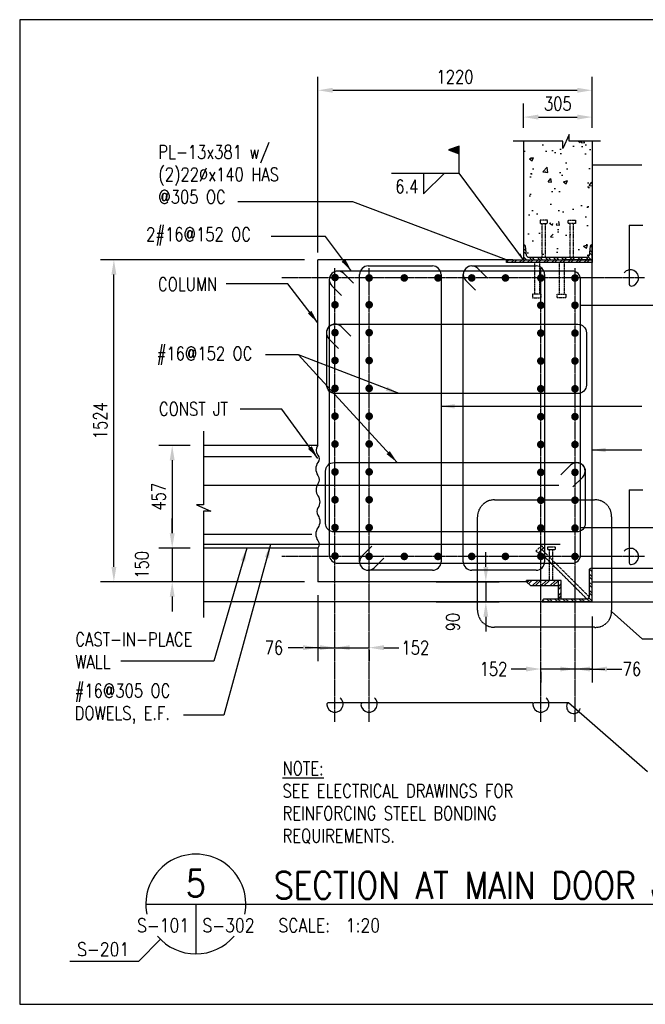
# Model space of a CAD drawing. Header units: millimetres. Extents: x 0 to 20541, y 0 to 10344.
# Tile 4 of 10: x 5367 to 8150, y 5146 to 9530. Entities that reach past the tile are written whole.
import ezdxf
from ezdxf import colors
from ezdxf.entities.mleader import LeaderData, LeaderLine
from ezdxf.enums import TextEntityAlignment as Align
from ezdxf.math import Vec2, Vec3

# ---------------------------------------------------------------- set-up
doc = ezdxf.new("R2010")
doc.units = ezdxf.units.MM
doc.linetypes.add('CENTER2', pattern=[1.125, 0.75, -0.125, 0.125, -0.125])
doc.linetypes.add('HIDDEN', pattern=[0.375, 0.25, -0.125])
for name, color, linetype in [('S-ANNO-CNTR', 1, 'CENTER2'), ('S-ANNO-DIMS', 2, 'Continuous'), ('S-ANNO-SYMB5', 5, 'Continuous'), ('S-ANNO-SYMB_4', 4, 'Continuous'), ('S-ANNO-TEXT', 2, 'Continuous'), ('S-ANNO-TEXT14', 14, 'Continuous'), ('S-SDEL-DIMS', 3, 'Continuous'), ('S-SDEL-LW10', 8, 'Continuous'), ('S-SDEL-SFAB', 5, 'Continuous'), ('S-SECT-CONC', 4, 'Continuous'), ('S-SECT-HIDE', 2, 'HIDDEN'), ('S-SECT-MBND', 1, 'Continuous'), ('S-SECT-PATT', 1, 'Continuous'), ('S-SECT-RBAR', 5, 'Continuous'), ('S-SECT-RBAR-TIES', 3, 'Continuous'), ('S-SECT-STLS', 3, 'Continuous')]:
    doc.layers.add(name, color=color, linetype=linetype)
doc.styles.add('BASE12', font='romans.shx', dxfattribs={"width": 0.8, "height": 1.5})
doc.styles.add('BASE16', font='romans.shx', dxfattribs={"width": 0.8})
doc.styles.add('ROMANS', font='ROMANS.shx', dxfattribs={"width": 0.8})
doc.styles.add('Text', font='romans.shx', dxfattribs={"width": 0.8, "height": 3})
doc.dimstyles.new('NFL_1', dxfattribs={"dimscale": 0, "dimtxt": 3, "dimasz": 3.3, "dimexe": 3, "dimexo": 3, "dimgap": 1.5, "dimtad": 1, "dimdec": 0, "dimzin": 3, "dimdsep": 46, "dimtxsty": 'Text', "dimblk2": 'ARCHTICK', "dimcen": 3, "dimdle": 3, "dimclrd": 1, "dimclre": 1, "dimclrt": 2, "dimadec": 0, "dimazin": 0, "dimtfac": 0.75, "dimtdec": 0, "dimtmove": 2, "dimatfit": 3, "dimfxl": 0.125, "dimtfillclr": 1, "dimfrac": 2, "dimtolj": 1, "dimtzin": 0, "dimarcsym": 1})
doc.dimstyles.get("Standard").update_dxf_attribs({"dimtxt": 0.125, "dimasz": 0.125, "dimexe": 0.18, "dimexo": 0.0625, "dimgap": 0.125, "dimtad": 0, "dimtih": 1, "dimtoh": 1, "dimdec": 4, "dimzin": 0, "dimdsep": 46, "dimtxsty": 'Text', "dimcen": 0.125, "dimclrt": 2, "dimadec": 0, "dimazin": 0, "dimtfac": 1, "dimtdec": 4, "dimtofl": 0, "dimtmove": 0, "dimatfit": 3, "dimfxl": 0.18, "dimtolj": 1, "dimtzin": 0, "dimarcsym": 0})

# ---------------------------------------------------------------- blocks, each defined once
blk = doc.blocks.new('Weld_Field')
blk.add_hatch(color=256).paths.add_polyline_path([(0, 0.315), (-0.124, 0.27), (0, 0.225)])
blk.add_line((0, 0), (0, 0.225))
blk.add_lwpolyline([(0, 0.315), (-0.124, 0.27), (0, 0.225)], close=True)
blk = doc.blocks.new('*D60')
at = {"layer": 'Defpoints', "color": 0, "transparency": 16777216}
for p in [(6184.8, 7634.8), (6045.6, 7177.8), (6184.8, 7177.8)]:
    blk.add_point(p, dxfattribs=at)
at = {"layer": 'S-SDEL-DIMS', "color": 1, "lineweight": -2, "transparency": 16777216}
for p, q in [((6124.8, 7634.8), (5985.6, 7634.8)), ((6045.6, 7568.8), (6045.6, 7243.8)), ((6124.8, 7177.8), (5985.6, 7177.8))]:
    blk.add_line(p, q, dxfattribs=at)
at = {"layer": 'S-SDEL-DIMS', "color": 1, "transparency": 16777216}
for points in [[(6034.6, 7568.8), (6056.6, 7568.8), (6045.6, 7634.8)], [(6034.6, 7243.8), (6056.6, 7243.8), (6045.6, 7177.8)]]:
    blk.add_solid(points, dxfattribs=at)
at = {"layer": 'S-SDEL-DIMS', "color": 2, "transparency": 16777216, "insert": (5985.6, 7406.3), "char_height": 60, "attachment_point": 5, "rotation": 90, "style": 'Text'}
blk.add_mtext('\\A1;457', dxfattribs=at)
blk = doc.blocks.new('_ArchTick')
at = {"color": 0, "linetype": 'ByBlock', "const_width": 0.15}
blk.add_lwpolyline([(-0.5, -0.5), (0.5, 0.5)], dxfattribs=at)
blk = doc.blocks.new('*D61')
at = {"layer": 'Defpoints', "color": 0, "transparency": 16777216}
for p in [(6184.8, 7177.8), (6045.6, 7027.8), (6693.7, 7027.8)]:
    blk.add_point(p, dxfattribs=at)
at = {"layer": 'S-SDEL-DIMS', "color": 1, "lineweight": -2, "transparency": 16777216}
for p, q in [((6045.6, 7243.8), (6045.6, 7309.8)), ((6124.8, 7177.8), (5985.6, 7177.8)), ((6045.6, 7177.8), (6045.6, 7027.8)), ((6633.7, 7027.8), (5985.6, 7027.8)), ((6045.6, 6961.8), (6045.6, 6895.8))]:
    blk.add_line(p, q, dxfattribs=at)
at = {"layer": 'S-SDEL-DIMS', "color": 1, "transparency": 16777216}
for points in [[(6034.6, 7243.8), (6056.6, 7243.8), (6045.6, 7177.8)], [(6034.6, 6961.8), (6056.6, 6961.8), (6045.6, 7027.8)]]:
    blk.add_solid(points, dxfattribs=at)
at = {"layer": 'S-SDEL-DIMS', "color": 2, "transparency": 16777216, "insert": (5910.6, 7102.8), "char_height": 60, "attachment_point": 5, "rotation": 90, "style": 'Text'}
blk.add_mtext('\\A1;150', dxfattribs=at)
blk = doc.blocks.new('*D62')
at = {"layer": 'Defpoints', "color": 0, "transparency": 16777216}
for p in [(7160, 7027.8), (7160, 6937.8), (7441, 6937.8)]:
    blk.add_point(p, dxfattribs=at)
at = {"layer": 'S-SDEL-DIMS', "color": 1, "lineweight": -2, "transparency": 16777216}
for p, q in [((7441, 7093.8), (7441, 7159.8)), ((7220, 7027.8), (7501, 7027.8)), ((7441, 7027.8), (7441, 6937.8)), ((7220, 6937.8), (7501, 6937.8)), ((7441, 6871.8), (7441, 6805.8))]:
    blk.add_line(p, q, dxfattribs=at)
at = {"layer": 'S-SDEL-DIMS', "color": 1, "transparency": 16777216}
for points in [[(7430, 7093.8), (7452, 7093.8), (7441, 7027.8)], [(7430, 6871.8), (7452, 6871.8), (7441, 6937.8)]]:
    blk.add_solid(points, dxfattribs=at)
at = {"layer": 'S-SDEL-DIMS', "color": 2, "transparency": 16777216, "insert": (7294.2, 6847.8), "char_height": 60, "attachment_point": 5, "rotation": 90, "style": 'Text'}
blk.add_mtext('\\A1;90', dxfattribs=at)
blk = doc.blocks.new('*D63')
at = {"layer": 'Defpoints', "color": 0, "transparency": 16777216}
for p in [(5786.1, 8461.8), (6693.7, 8461.8), (6184.8, 7027.8)]:
    blk.add_point(p, dxfattribs=at)
at = {"layer": 'S-SDEL-DIMS', "color": 1, "lineweight": -2, "transparency": 16777216}
for p, q in [((6633.7, 8461.8), (5726.1, 8461.8)), ((5786.1, 7093.8), (5786.1, 8395.8)), ((6124.8, 7027.8), (5726.1, 7027.8))]:
    blk.add_line(p, q, dxfattribs=at)
at = {"layer": 'S-SDEL-DIMS', "color": 1, "transparency": 16777216}
for points in [[(5775.1, 8395.8), (5797.1, 8395.8), (5786.1, 8461.8)], [(5775.1, 7093.8), (5797.1, 7093.8), (5786.1, 7027.8)]]:
    blk.add_solid(points, dxfattribs=at)
at = {"layer": 'S-SDEL-DIMS', "color": 2, "transparency": 16777216, "insert": (5726.1, 7744.8), "char_height": 60, "attachment_point": 5, "rotation": 90, "style": 'Text'}
blk.add_mtext('\\A1;1524', dxfattribs=at)
blk = doc.blocks.new('*D66')
at = {"layer": 'Defpoints', "color": 0, "transparency": 16777216}
for p in [(7913.7, 9216.2), (7913.7, 8989), (6693.7, 8461.8)]:
    blk.add_point(p, dxfattribs=at)
at = {"layer": 'S-SDEL-DIMS', "color": 1, "lineweight": -2, "transparency": 16777216}
for p, q in [((6693.7, 8521.8), (6693.7, 9276.2)), ((7913.7, 9049), (7913.7, 9276.2)), ((6759.7, 9216.2), (7847.7, 9216.2))]:
    blk.add_line(p, q, dxfattribs=at)
at = {"layer": 'S-SDEL-DIMS', "color": 1, "transparency": 16777216}
for points in [[(6759.7, 9227.2), (6759.7, 9205.2), (6693.7, 9216.2)], [(7847.7, 9227.2), (7847.7, 9205.2), (7913.7, 9216.2)]]:
    blk.add_solid(points, dxfattribs=at)
at = {"layer": 'S-SDEL-DIMS', "color": 2, "transparency": 16777216, "insert": (7303.7, 9276.2), "char_height": 60, "attachment_point": 5, "style": 'Text'}
blk.add_mtext('\\A1;1220', dxfattribs=at)
blk = doc.blocks.new('*D67')
at = {"layer": 'Defpoints', "color": 0, "transparency": 16777216}
for p in [(7913.7, 9096.8), (7608.7, 8989), (7913.7, 8989)]:
    blk.add_point(p, dxfattribs=at)
at = {"layer": 'S-SDEL-DIMS', "color": 1, "lineweight": -2, "transparency": 16777216}
for p, q in [((7608.7, 9049), (7608.7, 9156.8)), ((7913.7, 9049), (7913.7, 9156.8)), ((7674.7, 9096.8), (7847.7, 9096.8))]:
    blk.add_line(p, q, dxfattribs=at)
at = {"layer": 'S-SDEL-DIMS', "color": 1, "transparency": 16777216}
for points in [[(7674.7, 9107.8), (7674.7, 9085.8), (7608.7, 9096.8)], [(7847.7, 9107.8), (7847.7, 9085.8), (7913.7, 9096.8)]]:
    blk.add_solid(points, dxfattribs=at)
at = {"layer": 'S-SDEL-DIMS', "color": 2, "transparency": 16777216, "insert": (7761.2, 9156.8), "char_height": 60, "attachment_point": 5, "style": 'Text'}
blk.add_mtext('\\A1;305', dxfattribs=at)
blk = doc.blocks.new('*D68')
at = {"layer": 'Defpoints', "color": 0, "transparency": 16777216}
for p in [(6693.7, 7027.8), (6769.7, 6734.1), (6769.7, 6734.1)]:
    blk.add_point(p, dxfattribs=at)
at = {"layer": 'S-SDEL-DIMS', "color": 1, "lineweight": -2, "transparency": 16777216}
for p, q in [((6693.7, 6967.8), (6693.7, 6674.1)), ((6627.7, 6734.1), (6561.7, 6734.1)), ((6693.7, 6734.1), (6769.7, 6734.1)), ((6835.7, 6734.1), (6901.7, 6734.1))]:
    blk.add_line(p, q, dxfattribs=at)
at = {"layer": 'S-SDEL-DIMS', "color": 1, "transparency": 16777216}
for points in [[(6627.7, 6745.1), (6627.7, 6723.1), (6693.7, 6734.1)], [(6835.7, 6745.1), (6835.7, 6723.1), (6769.7, 6734.1)]]:
    blk.add_solid(points, dxfattribs=at)
at = {"layer": 'S-SDEL-DIMS', "color": 2, "transparency": 16777216, "insert": (6498.2, 6734.1), "char_height": 60, "attachment_point": 5, "style": 'Text'}
blk.add_mtext('\\A1;76', dxfattribs=at)
blk = doc.blocks.new('*D69')
at = {"layer": 'Defpoints', "color": 0, "transparency": 16777216}
for p in [(6921.7, 6783.4), (6769.7, 6734.1), (6921.7, 6734.1)]:
    blk.add_point(p, dxfattribs=at)
at = {"layer": 'S-SDEL-DIMS', "color": 1, "lineweight": -2, "transparency": 16777216}
for p, q in [((6703.7, 6734.1), (6637.7, 6734.1)), ((6769.7, 6734.1), (6921.7, 6734.1)), ((6921.7, 6723.4), (6921.7, 6674.1)), ((6987.7, 6734.1), (7053.7, 6734.1))]:
    blk.add_line(p, q, dxfattribs=at)
at = {"layer": 'S-SDEL-DIMS', "color": 1, "transparency": 16777216}
for points in [[(6703.7, 6745.1), (6703.7, 6723.1), (6769.7, 6734.1)], [(6987.7, 6745.1), (6987.7, 6723.1), (6921.7, 6734.1)]]:
    blk.add_solid(points, dxfattribs=at)
at = {"layer": 'S-SDEL-DIMS', "color": 2, "transparency": 16777216, "insert": (7127.5, 6734.1), "char_height": 60, "attachment_point": 5, "style": 'Text'}
blk.add_mtext('\\A1;152', dxfattribs=at)
blk = doc.blocks.new('*D70')
at = {"layer": 'Defpoints', "color": 0, "transparency": 16777216}
for p in [(7913.7, 6932.7), (7837.7, 6639), (7837.7, 6639)]:
    blk.add_point(p, dxfattribs=at)
at = {"layer": 'S-SDEL-DIMS', "color": 1, "lineweight": -2, "transparency": 16777216}
for p, q in [((7913.7, 6872.7), (7913.7, 6579)), ((7771.7, 6639), (7705.7, 6639)), ((7913.7, 6639), (7837.7, 6639)), ((7979.7, 6639), (8045.7, 6639))]:
    blk.add_line(p, q, dxfattribs=at)
at = {"layer": 'S-SDEL-DIMS', "color": 1, "transparency": 16777216}
for points in [[(7771.7, 6650), (7771.7, 6628), (7837.7, 6639)], [(7979.7, 6650), (7979.7, 6628), (7913.7, 6639)]]:
    blk.add_solid(points, dxfattribs=at)
at = {"layer": 'S-SDEL-DIMS', "color": 2, "transparency": 16777216, "insert": (8090.5, 6639), "char_height": 60, "attachment_point": 5, "style": 'Text'}
blk.add_mtext('\\A1;76', dxfattribs=at)
blk = doc.blocks.new('*D71')
at = {"layer": 'Defpoints', "color": 0, "transparency": 16777216}
for p in [(7685.7, 6685.8), (7685.7, 6639), (7837.7, 6639)]:
    blk.add_point(p, dxfattribs=at)
at = {"layer": 'S-SDEL-DIMS', "color": 1, "lineweight": -2, "transparency": 16777216}
for p, q in [((7619.7, 6639), (7553.7, 6639)), ((7837.7, 6639), (7685.7, 6639)), ((7685.7, 6625.8), (7685.7, 6579)), ((7903.7, 6639), (7969.7, 6639))]:
    blk.add_line(p, q, dxfattribs=at)
at = {"layer": 'S-SDEL-DIMS', "color": 1, "transparency": 16777216}
for points in [[(7619.7, 6650), (7619.7, 6628), (7685.7, 6639)], [(7903.7, 6650), (7903.7, 6628), (7837.7, 6639)]]:
    blk.add_solid(points, dxfattribs=at)
at = {"layer": 'S-SDEL-DIMS', "color": 2, "transparency": 16777216, "insert": (7474.9, 6639), "char_height": 60, "attachment_point": 5, "style": 'Text'}
blk.add_mtext('\\A1;152', dxfattribs=at)
blk = doc.blocks.new('*D72')
at = {"layer": 'Defpoints', "color": 0, "transparency": 16777216}
for p in [(7860.8, 8259.1), (9043.4, 8259.1), (7860.7, 7269.7)]:
    blk.add_point(p, dxfattribs=at)
at = {"layer": 'S-SDEL-DIMS', "color": 0, "lineweight": -2, "transparency": 16777216}
for p, q in [((7862, 8259.1), (9047, 8259.1)), ((9043.4, 8256.6), (9043.4, 7812.6)), ((9043.4, 7272.2), (9043.4, 7716.1)), ((7862, 7269.7), (9047, 7269.7))]:
    blk.add_line(p, q, dxfattribs=at)
at = {"layer": 'S-SDEL-DIMS', "color": 0, "transparency": 16777216}
for points in [[(9043, 8256.6), (9043.8, 8256.6), (9043.4, 8259.1)], [(9043, 7272.2), (9043.8, 7272.2), (9043.4, 7269.7)]]:
    blk.add_solid(points, dxfattribs=at)
at = {"layer": 'S-SDEL-DIMS', "color": 2, "transparency": 16777216, "insert": (9043.4, 7764.4), "char_height": 60, "attachment_point": 5, "style": 'Text'}
blk.add_mtext('\\A1;20#32 EA FACE', dxfattribs=at)

msp = doc.modelspace()

# ---------------------------------------------------------------- hatches: boundary and pattern name
at = {"layer": 'S-SECT-PATT'}
h = msp.add_hatch(dxfattribs=at)
h.set_pattern_fill('AR-CONC', color=256, scale=25.4, style=0)
h.set_pattern_definition([(50, (-20908.76, 7553.25), (182.1841, -15.93904), [19.05, -209.55]), (355, (-20908.76, 7553.25), (-35.2428, 191.0568), [15.24, -167.64]), (100.4514, (-20893.58, 7551.93), (146.9414, 175.1176), [16.19, -178.0901]), (46.1842, (-20908.76, 7604.05), (271.0792, -42.0418), [28.575, -314.325]), (96.6356, (-20886.17, 7600.55), (237.4043, 247.426), [24.285, -267.135]), (351.1842, (-20908.76, 7604.05), (237.404, 247.426), [22.86, -251.46]), (21, (-20883.36, 7591.35), (151.6144, -102.2652), [19.05, -209.55]), (326, (-20883.36, 7591.35), (61.8021, 184.1881), [15.24, -167.64]), (71.4514, (-20870.73, 7582.83), (213.4165, 81.9227), [16.19, -178.0901]), (37.5, (-20908.765, 7553.253), (3.0886, 84.55504), [0, -165.608, 0, -170.18, 0, -168.275]), (7.5, (-20908.765, 7553.25), (66.81966, 100.18057), [0, -97.028, 0, -161.798, 0, -64.135]), (327.5, (-20965.41, 7553.253), (135.5909, -5.72894), [0, -63.5, 0, -198.12, 0, -262.89]), (317.5, (-20990.81, 7553.25), (148.1293, 25.42667), [0, -82.55, 0, -131.572, 0, -186.69])])
edge = h.paths.add_edge_path()
edge.add_line((7913.65826, 8989.04286), (7812.41444, 8989.04286))
edge.add_line((7812.41444, 8989.04286), (7812.41444, 9019.44296))
edge.add_line((7812.41444, 9019.44296), (7784.2001, 8956.82514))
edge.add_line((7784.2001, 8956.82514), (7784.2001, 8989.04286))
edge.add_line((7784.2001, 8989.04286), (7608.65826, 8989.04286))
edge.add_line((7608.65826, 8989.04286), (7608.65827, 8528.79383))
edge.add_arc((7608.65827, 8520.66534), 8.12849, 7.5, 90.00001036, ccw=False)
edge.add_line((7616.71723, 8521.72632), (7622.34435, 8480.99143))
edge.add_arc((7634.05822, 8482.68571), 11.83577, 188.23014135, 270)
edge.add_line((7634.05822, 8470.84994), (7740.11439, 8470.85017))
edge.add_line((7740.11439, 8470.85017), (7740.11439, 8622.85019))
edge.add_line((7740.11439, 8622.85019), (7730.58941, 8622.85019))
edge.add_line((7730.58941, 8622.85019), (7730.58941, 8637.13767))
edge.add_line((7730.58941, 8637.13767), (7763.92684, 8637.13767))
edge.add_line((7763.92684, 8637.13767), (7763.92684, 8622.85019))
edge.add_line((7763.92684, 8622.85019), (7754.40186, 8622.85019))
edge.add_line((7754.40186, 8622.85019), (7754.40186, 8470.85021))
edge.add_line((7754.40186, 8470.85021), (7816.11424, 8470.85034))
edge.add_line((7816.11424, 8470.85034), (7816.11424, 8622.85019))
edge.add_line((7816.11424, 8622.85019), (7806.58926, 8622.85019))
edge.add_line((7806.58926, 8622.85019), (7806.58926, 8637.13767))
edge.add_line((7806.58926, 8637.13767), (7839.92669, 8637.13767))
edge.add_line((7839.92669, 8637.13767), (7839.92669, 8622.85019))
edge.add_line((7839.92669, 8622.85019), (7830.40171, 8622.85019))
edge.add_line((7830.40171, 8622.85019), (7830.40171, 8470.85037))
edge.add_line((7830.40171, 8470.85037), (7888.25833, 8470.8505))
edge.add_arc((7888.25833, 8482.68627), 11.83577, 270, 351.76985865)
edge.add_line((7899.9722, 8480.99198), (7905.59932, 8521.72687))
edge.add_arc((7913.65827, 8520.66589), 8.12849, 90.00001036, 172.5, ccw=False)
edge.add_line((7913.65827, 8528.79438), (7913.65826, 8989.04286))
h = msp.add_hatch(dxfattribs=at)
h.set_pattern_fill('STEEL', color=256, scale=203.199594, style=0)
h.set_pattern_definition([(315, (2082.905, 14323.878), (-17.96048, -17.96048), []), (315, (2082.905, 14311.178), (-17.96048, -17.96048), [])])
edge = h.paths.add_edge_path()
edge.add_line((7913.65827, 8461.75451), (7913.65827, 8528.79438))
edge.add_arc((7913.65827, 8520.66589), 8.12849, 90, 172.5)
edge.add_line((7905.59932, 8521.72687), (7899.99284, 8481.14139))
edge.add_arc((7888.25833, 8482.68627), 11.83577, 270, 352.5, ccw=False)
edge.add_line((7888.25833, 8470.8505), (7634.05822, 8470.84994))
edge.add_arc((7634.05822, 8482.68571), 11.83577, 187.5, 270, ccw=False)
edge.add_line((7622.32371, 8481.14084), (7616.71723, 8521.72632))
edge.add_arc((7608.65827, 8520.66534), 8.12849, 7.5, 90)
edge.add_line((7608.65827, 8528.79383), (7608.65827, 8461.75396))
edge.add_line((7608.65827, 8461.75396), (7913.65827, 8461.75396))
h = msp.add_hatch(dxfattribs=at)
h.set_pattern_fill('STEEL', color=256, scale=203.199594, style=0)
h.set_pattern_definition([(45, (-20860.29, 10267.587), (-17.960476, 17.960476), []), (45, (-20860.29, 10280.287), (-17.960476, 17.960476), [])])
h.paths.add_polyline_path([(7532.65827, 8461.75451), (7532.65827, 8448.75454), (7913.65827, 8448.75454), (7913.65827, 8461.75451), (7837.85829, 8461.75451), (7837.85829, 8461.75451), (7732.73354, 8461.75452), (7732.73354, 8461.75451), (7608.85827, 8461.75451), (7608.85827, 8461.75451)])
h = msp.add_hatch(dxfattribs=at)
h.set_pattern_fill('STEEL', color=256, scale=203, angle=90, style=0)
h.set_pattern_definition([(135, (7798.61, -12465.216), (-17.942835, -17.942835), []), (135, (7785.923, -12465.216), (-17.942835, -17.942835), [])])
edge = h.paths.add_edge_path()
edge.add_line((7890.65827, 6950.75451), (7701.65827, 6950.75451))
edge.add_arc((7701.65827, 6940.75451), 10, 90, 180)
edge.add_line((7691.65827, 6940.75451), (7691.65827, 6937.75451))
edge.add_line((7691.65827, 6937.75451), (7913.65827, 6937.75451))
edge.add_line((7913.65827, 6937.75451), (7913.65827, 7087.75451))
edge.add_line((7913.65827, 7087.75451), (7910.65827, 7087.75451))
edge.add_arc((7910.65827, 7077.75451), 10, 90, 180)
edge.add_line((7900.65827, 7077.75451), (7900.65827, 6960.75451))
edge.add_arc((7890.65827, 6960.75451), 10, -90, 0, ccw=False)
h = msp.add_hatch(dxfattribs=at)
h.set_pattern_fill('ANSI32', color=256, scale=75)
h.set_pattern_definition([(45, (-13226.27, 2403.787), (-19.88738, 19.88738), []), (45, (-13213.01, 2403.787), (-19.88738, 19.88738), [])])
h.paths.add_polyline_path([(7685.65827, 7033.75451), (7621.65827, 7033.75451), (7621.65827, 7027.75451), (7640.65827, 7008.75451), (7685.65827, 7008.75451)])
h.paths.add_polyline_path([(7763.65827, 7033.75451), (7685.65827, 7033.75451), (7685.65827, 7008.75451), (7750.65827, 7008.75451)])
h.paths.add_polyline_path([(7776.65827, 7033.75451), (7763.65827, 7033.75451), (7763.65827, 7008.75451), (7763.65827, 6950.75451), (7776.65827, 6950.75451)])

# ---------------------------------------------------------------- linework, layer by layer
at = {"layer": 'Defpoints', "ltscale": 10}
msp.add_lwpolyline([(5367.1756, 5145.97854), (9659.33466, 5145.97854), (9659.33466, 9530.48966), (5367.1756, 9530.48966)], close=True, dxfattribs=at)
at = {"layer": 'S-ANNO-CNTR', "ltscale": 10}
for p, q in [((6769.65827, 6404.44217), (6769.65827, 8424.42032)), ((6921.65827, 6404.44217), (6921.65827, 8424.42032)), ((7685.65827, 6404.44217), (7685.65827, 8424.42032)), ((7837.65827, 6404.44217), (7837.65827, 8424.42032)), ((8146.93671, 8380.45892), (6533.26368, 8380.45892)), ((8146.89134, 7140.18749), (6533.2183, 7140.18749))]:
    msp.add_line(p, q, dxfattribs=at)
at = {"layer": 'S-ANNO-DIMS'}
for p, q in [((7021.783, 8847.62094), (7321.80082, 8847.62094)), ((6693.65827, 8583.41771), (6693.65827, 8699.82467)), ((8078.86062, 8615.77541), (8139.97818, 8615.77541)), ((6693.65827, 8493.35451), (6693.65827, 8545.68107)), ((8078.81524, 7437.21823), (8139.9328, 7437.21823)), ((8000.55964, 6895.29841), (8137.80211, 6771.95573)), ((8258.46181, 6771.95573), (8137.80211, 6771.95573))]:
    msp.add_line(p, q, dxfattribs=at)
for points in [[(7163.53811, 8847.62094), (7163.53811, 8754.48599), (7256.67275, 8847.62094)], [(5589.8336, 5338.38842), (5896.64898, 5338.38842), (5993.581, 5435.32043)]]:
    msp.add_lwpolyline(points, dxfattribs=at)
for points in [[(8078.86062, 8615.77541), (8078.86062, 8352.21911, 0.4380101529), (8087.43685, 8344.30735, 1.4988054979), (8056.8278, 8403.88312)], [(8078.81524, 7437.21823), (8078.81524, 7111.94768, 0.4380101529), (8087.39147, 7104.03593, 1.4988054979), (8056.78242, 7163.6117)], [(6893.41847, 6488.67684), (6741.41847, 6488.67684, 0.4380101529), (6733.50671, 6480.1006, 1.4988054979), (6793.08248, 6510.70965)], [(7649.83307, 6488.67684), (6893.41847, 6488.67684, 0.4380101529), (6885.50671, 6480.1006, 1.4988054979), (6945.08248, 6510.70965)], [(7809.41847, 6488.67684), (7657.41847, 6488.67684, 0.4380101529), (7649.50671, 6480.1006, 1.4988054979), (7709.08248, 6510.70965)], [(8159.92301, 6181.49362), (7809.41847, 6488.67684, 0.4380101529), (7801.50671, 6480.1006, 0.9841689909), (7861.08248, 6462.61768)]]:
    msp.add_lwpolyline(points, format="xyb", dxfattribs=at)
msp.add_solid([(7594.77248, 8488.81348), (7608.65813, 8461.75449), (7586.74717, 8482.84738)], dxfattribs=at)
at = {"layer": 'S-ANNO-SYMB5'}
for p, q in [((5928.50036, 5592.43899), (6498.71177, 5592.43899)), ((6150.69956, 5592.43899), (6150.69956, 5370.23979)), ((6498.71177, 5592.43899), (8845.0844, 5592.43899))]:
    msp.add_line(p, q, dxfattribs=at)
for start, end in [(348.16522721, 191.83477279), (220.09557712, 319.90442288)]:
    msp.add_arc((6150.69956, 5592.43899), 222.1992, start, end, dxfattribs=at)
at = {"layer": 'S-ANNO-SYMB_4', "color": 1, "linetype": 'HIDDEN', "ltscale": 10}
msp.add_lwpolyline([(7479.99923, 7392.6482), (7924.34742, 7392.6482, -0.4320000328), (8000.34726, 7316.64835), (8000.34726, 6900.77563, -0.4603824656), (7924.34742, 6824.77579), (7479.99923, 6824.77579, -0.4142135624), (7403.99938, 6900.77563), (7403.99938, 7316.64835, -0.4142135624)], format="xyb", close=True, dxfattribs=at)
at = {"layer": 'S-SDEL-LW10'}
for p, q in [((7913.65827, 7087.75451), (8385.11219, 7087.75451)), ((7691.65827, 6937.75451), (6184.82916, 6937.75451)), ((7913.65827, 6937.75451), (8385.11219, 6937.75451))]:
    msp.add_line(p, q, dxfattribs=at)
at = {"layer": 'S-SDEL-SFAB'}
msp.add_line((7892.67796, 6948.63206), (7902.78073, 6958.73483), dxfattribs=at)
at = {"layer": 'S-SECT-CONC'}
for p, q in [((7608.65826, 8989.04286), (7608.65827, 8528.78453)), ((7913.65826, 8989.04286), (7913.65827, 8461.75451)), ((7560.38299, 8461.75451), (6693.65827, 8461.75451)), ((6693.65827, 7634.75451), (6693.65827, 8461.75451)), ((7913.65827, 8461.75451), (7789.383, 8461.75451)), ((7913.65827, 6937.75451), (7913.65827, 8461.75451)), ((6693.65827, 7634.75451), (6184.82916, 7634.75451)), ((6693.65827, 7177.75451), (6184.82916, 7177.75451)), ((6693.65827, 7177.75451), (6693.65827, 7027.75451)), ((7621.65827, 7027.75451), (6693.65827, 7027.75451)), ((7913.65827, 6937.75451), (7691.65827, 6937.75451))]:
    msp.add_line(p, q, dxfattribs=at)
for points in [[(7951.65826, 8989.04286), (7812.41444, 8989.04286), (7812.41444, 9019.44296), (7784.2001, 8956.82514), (7784.2001, 8989.04286), (7562.61659, 8989.04286)], [(6184.82916, 7698.07251), (6184.82916, 7370.74713), (6154.42907, 7370.74713), (6217.04688, 7342.53279), (6184.82916, 7342.53279), (6184.82916, 6868.21932)]]:
    msp.add_lwpolyline(points, dxfattribs=at)
at = {"layer": 'S-SECT-HIDE', "ltscale": 5}
for p, q in [((7691.91484, 8470.8505), (7691.91484, 8622.85019)), ((7706.20231, 8470.8505), (7706.20231, 8622.85019)), ((7816.11424, 8470.8505), (7816.11424, 8622.85019)), ((7830.40171, 8470.8505), (7830.40171, 8622.85019)), ((7657.26154, 8448.75454), (7657.26154, 8308.75454)), ((7679.26149, 8448.75454), (7679.26149, 8308.75454)), ((7767.05506, 8448.75454), (7767.05506, 8308.75454)), ((7789.05501, 8448.75454), (7789.05501, 8308.75454)), ((7890.20553, 6951.10449), (7680.54781, 7160.76221)), ((7900.3083, 6961.20726), (7690.65058, 7170.86498)), ((7724.3708, 7033.75451), (7724.3708, 7169.46704)), ((7738.65827, 7033.75451), (7738.65827, 7169.46704))]:
    msp.add_line(p, q, dxfattribs=at)
at = {"layer": 'S-SECT-HIDE', "ltscale": 10}
msp.add_line((7913.65827, 7027.75451), (8385.11219, 7027.75451), dxfattribs=at)
at = {"layer": 'S-SECT-HIDE', "ltscale": 5, "flags": 128}
for points in [[(7682.38986, 8637.13767), (7682.38986, 8622.85019), (7715.72729, 8622.85019), (7715.72729, 8637.13767)], [(7839.92669, 8637.13767), (7839.92669, 8622.85019), (7806.58926, 8622.85019), (7806.58926, 8637.13767)]]:
    msp.add_lwpolyline(points, close=True, dxfattribs=at)
at = {"layer": 'S-SECT-HIDE', "ltscale": 5}
for points in [[(7687.43054, 8308.75454), (7649.09249, 8308.75454), (7649.09249, 8292.32395), (7687.43054, 8292.32395)], [(7758.88601, 8308.75454), (7797.22406, 8308.75454), (7797.22406, 8292.32395), (7758.88601, 8292.32395)]]:
    msp.add_lwpolyline(points, close=True, dxfattribs=at)
at = {"layer": 'S-SECT-HIDE', "ltscale": 3}
for points in [[(7698.28006, 7178.49446), (7674.70694, 7154.92134), (7664.60417, 7165.02411), (7688.17729, 7188.59723)], [(7749.44799, 7169.46704), (7716.11056, 7169.46704), (7716.11056, 7183.75451), (7749.44799, 7183.75451)]]:
    msp.add_lwpolyline(points, close=True, dxfattribs=at)
at = {"layer": 'S-SECT-MBND'}
msp.add_lwpolyline([(6693.65827, 7634.75451, 0.3855006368), (6693.65827, 7591.97554, -0.3107146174), (6693.65827, 7558.75451, 0.3107146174), (6693.65827, 7500.94944, -0.3107146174), (6693.65827, 7462.96853, 0.3107146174), (6693.65827, 7409.79516, -0.3107146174), (6693.65827, 7356.6218, 0.3107146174), (6693.65827, 7323.70496, -0.3107146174), (6693.65827, 7267.99946, 0.3107146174), (6693.65827, 7210.97554, -0.3107146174), (6693.65827, 7177.75451)], format="xyb", dxfattribs=at)
at = {"layer": 'S-SECT-RBAR'}
for p, q in [((6666.04926, 7583.9309), (6184.82916, 7583.75451)), ((7765.20984, 7456.6401), (6184.82916, 7456.6401)), ((6667.37739, 7237.98092), (6184.82916, 7237.98092)), ((7771.74061, 7193.49437), (6184.82916, 7193.49437))]:
    msp.add_line(p, q, dxfattribs=at)
at = {"layer": 'S-SECT-RBAR', "const_width": 16.93288}
for points in [[(6778.35921, 8382.25634, 1), (6761.42634, 8382.25634, 1)], [(6930.12471, 8380.45892, 1), (6913.19184, 8380.45892, 1)], [(7086.63266, 8380.45892, 1), (7069.69978, 8380.45892, 1)], [(7236.63266, 8380.45892, 1), (7219.69978, 8380.45892, 1)], [(7386.63266, 8380.45892, 1), (7369.69978, 8380.45892, 1)], [(7536.63266, 8380.45892, 1), (7519.69978, 8380.45892, 1)], [(7694.12471, 8380.45892, 1), (7677.19184, 8380.45892, 1)], [(7829.14646, 8380.20289, -1), (7846.07933, 8380.20289, -1)], [(6778.35921, 8260.84753, -1), (6761.42634, 8260.84753, -1)], [(6930.35921, 8260.84753, -1), (6913.42634, 8260.84753, -1)], [(7677.14646, 8258.79408, 1), (7694.07933, 8258.79408, 1)], [(7829.14646, 8258.79408, 1), (7846.07933, 8258.79408, 1)], [(6778.35921, 8136.84753, -1), (6761.42634, 8136.84753, -1)], [(6930.35921, 8136.84753, -1), (6913.42634, 8136.84753, -1)], [(7677.14646, 8134.79408, 1), (7694.07933, 8134.79408, 1)], [(7829.14646, 8134.79408, 1), (7846.07933, 8134.79408, 1)], [(6778.35921, 8012.84753, -1), (6761.42634, 8012.84753, -1)], [(6930.35921, 8012.84753, -1), (6913.42634, 8012.84753, -1)], [(7677.14646, 8010.79408, 1), (7694.07933, 8010.79408, 1)], [(7829.14646, 8010.79408, 1), (7846.07933, 8010.79408, 1)], [(6778.35921, 7888.84753, -1), (6761.42634, 7888.84753, -1)], [(6930.35921, 7888.84753, -1), (6913.42634, 7888.84753, -1)], [(7677.14646, 7886.79408, 1), (7694.07933, 7886.79408, 1)], [(7829.14646, 7886.79408, 1), (7846.07933, 7886.79408, 1)], [(6778.35921, 7764.84753, -1), (6761.42634, 7764.84753, -1)], [(6930.35921, 7764.84753, -1), (6913.42634, 7764.84753, -1)], [(7677.14646, 7762.79408, 1), (7694.07933, 7762.79408, 1)], [(7829.14646, 7762.79408, 1), (7846.07933, 7762.79408, 1)], [(6778.35921, 7640.84753, -1), (6761.42634, 7640.84753, -1)], [(6930.35921, 7640.84753, -1), (6913.42634, 7640.84753, -1)], [(7677.14646, 7638.79408, 1), (7694.07933, 7638.79408, 1)], [(7829.14646, 7638.79408, 1), (7846.07933, 7638.79408, 1)], [(6778.35921, 7516.84753, -1), (6761.42634, 7516.84753, -1)], [(6930.35921, 7516.84753, -1), (6913.42634, 7516.84753, -1)], [(7677.14646, 7514.79408, 1), (7694.07933, 7514.79408, 1)], [(7829.14646, 7514.79408, 1), (7846.07933, 7514.79408, 1)], [(6778.35921, 7392.84753, -1), (6761.42634, 7392.84753, -1)], [(6930.35921, 7392.84753, -1), (6913.42634, 7392.84753, -1)], [(7677.14646, 7390.79408, 1), (7694.07933, 7390.79408, 1)], [(7829.14646, 7390.79408, 1), (7846.07933, 7390.79408, 1)], [(6778.35921, 7268.84753, -1), (6761.42634, 7268.84753, -1)], [(6930.35921, 7268.84753, -1), (6913.42634, 7268.84753, -1)], [(7677.14646, 7266.79408, 1), (7694.07933, 7266.79408, 1)], [(7829.14646, 7266.79408, 1), (7846.07933, 7266.79408, 1)], [(6778.35921, 7142.24094, -1), (6761.42634, 7142.24094, -1)], [(6930.12471, 7140.44352, -1), (6913.19184, 7140.44352, -1)], [(7086.63266, 7140.44352, -1), (7069.69978, 7140.44352, -1)], [(7236.63266, 7140.44352, -1), (7219.69978, 7140.44352, -1)], [(7386.63266, 7140.44352, -1), (7369.69978, 7140.44352, -1)], [(7536.63266, 7140.44352, -1), (7519.69978, 7140.44352, -1)], [(7694.12471, 7140.44352, -1), (7677.19184, 7140.44352, -1)], [(7829.14646, 7140.18749, 1), (7846.07933, 7140.18749, 1)]]:
    msp.add_lwpolyline(points, format="xyb", close=True, dxfattribs=at)
at = {"layer": 'S-SECT-RBAR-TIES'}
for p, q in [((6917.61707, 8434.08179), (7203.74334, 8434.08179)), ((7378.51645, 8434.08179), (7664.64272, 8434.08179)), ((7824.65827, 8410.75451), (6782.65827, 8410.75451)), ((6879.61707, 7116.75451), (6879.61707, 8396.08179)), ((7241.74334, 8396.08179), (7241.74334, 7116.75451)), ((7340.51645, 7116.75451), (7340.51645, 8396.08179)), ((7702.64272, 8396.08179), (7702.64272, 7116.75451)), ((6744.65827, 8372.75451), (6744.65827, 7148.14792)), ((7862.65827, 7147.89189), (7862.65827, 8372.75451)), ((6782.65827, 7110.14792), (7824.65827, 7110.14792)), ((7203.74334, 7078.75451), (6917.61707, 7078.75451)), ((7664.64272, 7078.75451), (7378.51645, 7078.75451))]:
    msp.add_line(p, q, dxfattribs=at)
for points in [[(7448.47547, 8379.86287), (7405.3865, 8422.95184, 1), (7351.64639, 8369.21173), (7394.73536, 8326.12276)], [(6852.6173, 8356.5356), (6809.52833, 8399.62457, 1), (6755.78822, 8345.88445), (6798.87719, 8302.79548)], [(6839.8518, 8120.62862), (6796.76283, 8163.71759, 1), (6743.02272, 8109.97748), (6786.11169, 8066.88851)], [(7828.71973, 7450.49868), (7871.8087, 7493.58765, 1), (7818.06858, 7547.32777), (7774.97961, 7504.2388)], [(6933.83599, 7186.71354), (6890.74702, 7143.62457, 1), (6944.48713, 7089.88446), (6987.5761, 7132.97343)]]:
    msp.add_lwpolyline(points, format="xyb", dxfattribs=at)
for points in [[(6771.02481, 8174.52857), (7850.21507, 8174.52857, -0.4142135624), (7888.21507, 8136.52857), (7888.21507, 7903.57807, -0.4142135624), (7850.21507, 7865.57807), (6771.02481, 7865.57807, -0.4142135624), (6733.02481, 7903.57807), (6733.02481, 8136.52857, -0.4142135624)], [(6765.74838, 7558.45771), (7844.93864, 7558.45771, -0.4142135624), (7882.93864, 7520.45771), (7882.93864, 7287.50721, -0.4142135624), (7844.93864, 7249.50721), (6765.74838, 7249.50721, -0.4142135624), (6727.74838, 7287.50721), (6727.74838, 7520.45771, -0.4142135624)]]:
    msp.add_lwpolyline(points, format="xyb", close=True, dxfattribs=at)
for centre, radius, start, end in [((6917.61707, 8396.08179), 38, 90, 180), ((7203.74334, 8396.08179), 38, 0, 90), ((7378.51645, 8396.08179), 38, 90, 180), ((7664.64272, 8396.08179), 38, 0, 90), ((6782.65827, 8372.75451), 38, 90, 180), ((7824.65827, 8372.75451), 38, 0, 90), ((6782.65827, 7148.14792), 38, 180, 270), ((7825.0918, 7147.71232), 37.5669, 269.33878193, 0.27388045), ((6917.61707, 7116.75451), 38, 180, 270), ((7203.74334, 7116.75451), 38, 270, 0), ((7378.51645, 7116.75451), 38, 180, 270), ((7664.64272, 7116.75451), 38, 270, 0)]:
    msp.add_arc(centre, radius, start, end, dxfattribs=at)
at = {"layer": 'S-SECT-STLS'}
for p, q in [((7776.65827, 7033.75451), (7621.65827, 7033.75451)), ((7621.65827, 7027.75451), (7621.65827, 7033.75451)), ((7621.65827, 7027.75451), (7640.65827, 7008.75451)), ((7763.65827, 6950.75451), (7763.65827, 7033.75451)), ((7776.65827, 6950.75451), (7776.65827, 7033.75451)), ((7763.65827, 7008.75451), (7640.65827, 7008.75451))]:
    msp.add_line(p, q, dxfattribs=at)
at = {"layer": 'S-SECT-STLS', "linetype": 'Continuous'}
msp.add_lwpolyline([(7913.65827, 8461.75451), (7913.65827, 8528.79438, 0.3763733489), (7905.59932, 8521.72687), (7899.99284, 8481.14139, -0.3763733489), (7888.25833, 8470.8505), (7634.05822, 8470.84994, -0.3763733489), (7622.32371, 8481.14084), (7616.71723, 8521.72632, 0.3763733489), (7608.65827, 8528.79383), (7608.65827, 8461.75396), (7913.65827, 8461.75396)], format="xyb", dxfattribs=at)
msp.add_lwpolyline([(7913.65827, 8461.75451), (7913.65827, 8448.75454), (7532.65827, 8448.75454), (7532.65827, 8461.75451)], close=True, dxfattribs=at)
at = {"layer": 'S-SECT-STLS'}
msp.add_lwpolyline([(7890.65827, 6950.75451), (7701.65827, 6950.75451, 0.4142135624), (7691.65827, 6940.75451), (7691.65827, 6937.75451), (7913.65827, 6937.75451), (7913.65827, 7087.75451), (7910.65827, 7087.75451, 0.4142135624), (7900.65827, 7077.75451), (7900.65827, 6960.75451, -0.4142135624)], format="xyb", close=True, dxfattribs=at)

# ---------------------------------------------------------------- block references
at = {"layer": 'S-ANNO-DIMS', "xscale": 380.9992380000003, "yscale": 380.9992380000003, "zscale": 380.9992380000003}
msp.add_blockref('Weld_Field', (7321.80082, 8847.62094), dxfattribs=at)

# ---------------------------------------------------------------- texts
at = {"layer": 'S-ANNO-TEXT', "style": 'ROMANS', "width": 0.85}
for s, p in [('S-101', (6120.99091, 5467.42337)), ('S-201', (5854.48788, 5361.1798))]:
    msp.add_text(s, height=60, dxfattribs=at).set_placement(p, align=Align.RIGHT)
for s, p in [('S-302', (6180.4082, 5467.42337)), ('SCALE:  1:20', (6518.02132, 5467.42337))]:
    msp.add_text(s, height=60, dxfattribs=at).set_placement(p)
at = {"layer": 'S-ANNO-TEXT', "char_height": 60, "attachment_point": 1}
for s, insert, width, style in [('PL-13x381 w/\\P(2)22%%Cx140 HAS @305 OC', (5983.58066, 8971.5589), 625.2860493, 'BASE12'), ('6.4', (7038.04571, 8817.80975), 836.9999969, 'BASE12'), ('2#16@152 OC', (5929.41003, 8604.98667), 592.9227705, 'BASE16'), ('COLUMN', (5982.29021, 8382.47738), 592.9227705, 'BASE16'), ('#16@152 OC', (5976.61684, 8074.12364), 592.9227705, 'BASE16'), ('CONST JT', (5986.5476, 7827.22905), 592.9227705, 'BASE16'), ('CAST-IN-PLACE WALL', (5614.8349, 6801.20209), 566.8568111, 'BASE12'), ('#16@305 OC DOWELS, E.F.', (5611.56696, 6572.5597), 687.7279237, 'BASE12'), ('{\\LNOTE:}\\PSEE ELECTRICAL DRAWINGS FOR REINFORCING STEEL BONDING REQUIREMENTS.', (6536.40797, 6226.50437), 1264.1895143, 'BASE12')]:
    msp.add_mtext(s, dxfattribs=dict(at, insert=insert, width=width, style=style))
at = {"layer": 'S-ANNO-TEXT14', "style": 'ROMANS', "width": 0.85}
msp.add_text('5', height=120, dxfattribs=at).set_placement((6150.69956, 5624.18899), align=Align.CENTER)
msp.add_text('SECTION AT MAIN DOOR JAMB', height=120, dxfattribs=at).set_placement((6498.71177, 5616.37848))

# ---------------------------------------------------------------- dimensions: what is measured, and where the dimension line sits
at = {"layer": 'S-SDEL-DIMS'}
for base, p1, p2, picture, middle in [((7913.65826, 9216.22283), (6693.65827, 8461.75451), (7913.65826, 8989.04286), '*D66', (7303.65827, 9276.22283)), ((7913.65826, 9096.82851), (7608.65826, 8989.04286), (7913.65826, 8989.04287), '*D67', (7761.15826, 9156.82851))]:
    dim = msp.add_linear_dim(base=base, p1=p1, p2=p2, dimstyle='NFL_1', dxfattribs=at)
    dim.commit()
    dim.dimension.update_dxf_attribs({"geometry": picture, "text_midpoint": middle})
for base, p1, p2, text, dimstyle, picture, middle in [((5786.09162, 8461.75451), (6184.82916, 7027.75451), (6693.65827, 8461.75451), '1524', 'NFL_1', '*D63', (5726.09162, 7744.75451)), ((9043.41723, 8259.05011), (7860.70495, 7269.6567), (7860.75033, 8259.05011), '20#32 EA FACE', 'Standard', '*D72', (9043.41723, 7764.35341))]:
    dim = msp.add_linear_dim(base=base, p1=p1, p2=p2, angle=90, text=text, dimstyle=dimstyle, dxfattribs=at)
    dim.commit()
    dim.dimension.update_dxf_attribs({"geometry": picture, "text_midpoint": middle})
for base, p1, p2, picture, middle in [((6045.56105, 7177.75451), (6184.82916, 7634.75451), (6184.82916, 7177.75451), '*D60', (5985.56105, 7406.25451)), ((6045.56105, 7027.75451), (6184.82916, 7177.75451), (6693.65827, 7027.75451), '*D61', (5910.56105, 7102.75451))]:
    dim = msp.add_linear_dim(base=base, p1=p1, p2=p2, angle=90, dimstyle='NFL_1', dxfattribs=at)
    dim.commit()
    dim.dimension.update_dxf_attribs({"geometry": picture, "text_midpoint": middle})
for base, p1, p2, angle, picture, middle in [((7440.95243, 6937.75451), (7159.96892, 7027.75451), (7159.96892, 6937.75451), 90, '*D62', (7294.23814, 6847.75451)), ((7837.65827, 6639.01728), (7913.65827, 6932.6731), (7837.65827, 6639.01728), 180, '*D70', (8090.54434, 6639.01728)), ((7685.65827, 6639.01728), (7837.65827, 6639.01728), (7685.65827, 6685.81388), 180, '*D71', (7474.85841, 6639.01728))]:
    dim = msp.add_linear_dim(base=base, p1=p1, p2=p2, angle=angle, dimstyle='NFL_1', dxfattribs=at)
    dim.commit()
    dim.dimension.update_dxf_attribs({"geometry": picture, "text_midpoint": middle, "dimtype": 160})
for base, p1, p2, picture, middle in [((6769.65827, 6734.09869), (6693.65827, 7027.75451), (6769.65827, 6734.09869), '*D68', (6498.20602, 6734.09869)), ((6921.65827, 6734.09869), (6769.65827, 6734.09869), (6921.65827, 6783.40006), '*D69', (7127.51343, 6734.09869))]:
    dim = msp.add_linear_dim(base=base, p1=p1, p2=p2, dimstyle='NFL_1', dxfattribs=at)
    dim.commit()
    dim.dimension.update_dxf_attribs({"geometry": picture, "text_midpoint": middle, "dimtype": 160})

# ---------------------------------------------------------------- leaders
at = {"layer": 'S-ANNO-DIMS'}
for points, override in [([(7913.65826, 8884.64926), (8135.37911, 8884.64926)], {"dimscale": 20, "dimtad": 0}), ([(7608.65826, 8461.75451), (7321.80082, 8847.62094)], {"dimscale": 0, "dimasz": 3, "dimtad": 0}), ([(7532.65827, 8461.75451), (6849.34224, 8719.94837), (6338.30243, 8719.94837)], {"dimscale": 0, "dimtxt": 0.25, "dimasz": 3, "dimgap": 1.58, "dimtad": 0, "dimtix": 1}), ([(6843.45071, 8410.75451), (6727.77794, 8564.32272), (6485.8117, 8564.32272)], {"dimscale": 20, "dimasz": 3, "dimtad": 0}), ([(6693.65827, 8180.46418), (6559.42187, 8354.54981), (6285.88849, 8354.54981)], {"dimscale": 20, "dimasz": 3, "dimtad": 0}), ([(7046.86977, 7558.45771), (6607.48311, 8037.69359), (6460.66725, 8037.69359)], {"dimscale": 20, "dimasz": 3, "dimtad": 0}), ([(7055.06635, 7865.57807), (6607.48311, 8037.69359), (6460.66725, 8037.69359)], {"dimscale": 20, "dimasz": 3, "dimtad": 0}), ([(7241.74334, 7808.89412), (8135.37911, 7808.89412)], {"dimscale": 20, "dimasz": 3, "dimtad": 0}), ([(7702.64272, 7808.89412), (8135.37911, 7808.89412)], {"dimscale": 20, "dimtad": 0}), ([(6693.65827, 7576.94944), (6533.72282, 7795.54714), (6347.7646, 7795.54714)], {"dimscale": 20, "dimasz": 3, "dimtad": 0}), ([(7913.65826, 7614.33417), (8135.37911, 7614.33417)], {"dimscale": 20, "dimasz": 3, "dimtad": 0}), ([(6483.12853, 7193.49437), (6275.63192, 6433.76688), (6095.50532, 6433.76688)], {"dimscale": 20, "dimasz": 3, "dimtad": 0}), ([(6377.42227, 7177.75451), (6230.45998, 6674.62086), (5817.67844, 6674.62086)], {"dimscale": 20, "dimasz": 3, "dimtad": 0})]:
    msp.add_leader(points, dimstyle='Standard', override=override, dxfattribs=at)
at = {"layer": 'S-ANNO-TEXT', "ltscale": 10}
ml = msp.add_multileader_mtext('Standard', dxfattribs=at)
ml.set_content('{\\C256;BOND #13@1524 OC\\PFOR ELEC CONTINUITY, VERIFY W/ ELEC}', color=3, style='Text')
ml.set_leader_properties(color=2)
ml.build(insert=Vec2(0, 0))
ml.multileader.update_dxf_attribs({"text_right_attachment_type": 3, "dogleg_length": 3, "arrow_head_size": 30, "scale": 10})
ctx = ml.context
ctx.base_point, ctx.scale, ctx.char_height, ctx.arrow_head_size, ctx.landing_gap_size, ctx.plane_origin = Vec3(12072.02619, 7540.51061), 10, 30, 30, 15, Vec3(12795.84598, 7499.17725)
ctx.right_attachment, ctx.text_align_type = 3, 2
notes = []
notes.append((ctx, [(0, (1, 1, 0), (12538.88333, 7429.08204), (-1, 0), 30, [(0, [(12795.84598, 7499.17725)], 0, [])])]))
ctx.mtext.insert, ctx.mtext.width, ctx.mtext.alignment, ctx.mtext.flow_direction = Vec3(12493.88333, 7560.51061), 437.2763774, 3, 5
ml = msp.add_multileader_mtext('Standard', dxfattribs=at)
ml.set_content('{\\C256;PL-13x381 CONT W/ (2) 16%%Cx203 HAS @305 O/C}', color=3, style='Text')
ml.set_leader_properties(color=2)
ml.build(insert=Vec2(0, 0))
ml.multileader.update_dxf_attribs({"text_right_attachment_type": 3, "dogleg_length": 3, "arrow_head_size": 30, "scale": 10})
ctx = ml.context
ctx.base_point, ctx.scale, ctx.char_height, ctx.arrow_head_size, ctx.landing_gap_size, ctx.plane_origin = Vec3(12016.37185, 7358.70867), 10, 30, 30, 15, Vec3(12717.44171, 7145.98094)
ctx.right_attachment, ctx.text_align_type = 3, 2
notes.append((ctx, [(0, (1, 1, 0), (12546.08613, 7297.2801), (-1, 0), 30, [(0, [(12717.44171, 7145.98094)], 0, [])])]))
ctx.mtext.insert, ctx.mtext.width, ctx.mtext.alignment, ctx.mtext.flow_direction = Vec3(12501.08613, 7378.70867), 482.2948741, 3, 5
ml = msp.add_multileader_mtext('Standard', dxfattribs=at)
ml.set_content('{\\C256;C310x31 CONT W/ (2)-16%%Cx 203 HAS @ 305 O/C}', color=3, style='Text')
ml.set_leader_properties(color=2)
ml.build(insert=Vec2(0, 0))
ml.multileader.update_dxf_attribs({"text_right_attachment_type": 3, "dogleg_length": 3, "arrow_head_size": 30, "scale": 10})
ctx = ml.context
ctx.base_point, ctx.scale, ctx.char_height, ctx.arrow_head_size, ctx.landing_gap_size, ctx.plane_origin = Vec3(11943.21187, 6544.35124), 10, 30, 30, 15, Vec3(12880.23077, 7123.88088)
ctx.right_attachment, ctx.text_align_type = 3, 2
notes.append((ctx, [(0, (1, 1, 0), (12858.62079, 6482.92267), (-1, 0), 345.98035, [(0, [(12880.23077, 7123.88088)], 0, [])])]))
ctx.mtext.insert, ctx.mtext.width, ctx.mtext.alignment, ctx.mtext.flow_direction = Vec3(12497.64044, 6564.35124), 576.2541751, 3, 5
for ctx, leaders in notes:
    for number, flags, end, landing, length, lines in leaders:
        leader = LeaderData()
        leader.index, (leader.has_last_leader_line, leader.has_dogleg_vector, leader.attachment_direction) = number, flags
        leader.last_leader_point, leader.dogleg_vector, leader.dogleg_length = Vec3(end), Vec3(landing), length
        for number, points, colour, breaks in lines:
            line = LeaderLine()
            line.index, line.vertices, line.color, line.breaks = number, Vec3.list(points), colors.encode_raw_color(colour), breaks
            leader.lines.append(line)
        ctx.leaders.append(leader)

doc.saveas('drawing.dxf')
